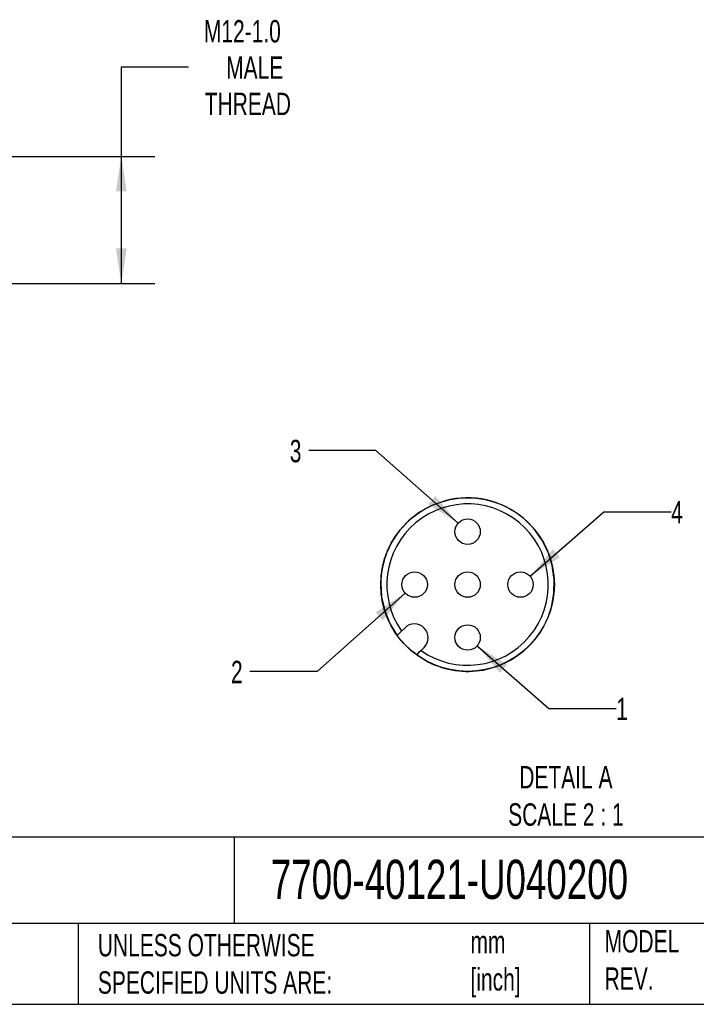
# Model space of a CAD drawing. Header units: millimetres. Extents: x 6 to 273, y 6 to 210.
# Tile 2 of 5: x 135 to 199, y 6 to 99. Entities that reach past the tile are written whole.
import ezdxf

# ---------------------------------------------------------------- set-up
doc = ezdxf.new("R2010")
doc.units = ezdxf.units.MM
doc.linetypes.add('SLD-Solid', pattern=[0])
doc.layers.add('DIMENSIONS', color=140, linetype='SLD-Solid', lineweight=25)
doc.layers.add('TEXT', color=140, linetype='SLD-Solid', lineweight=25)
doc.layers.add('SLD-DEFPOINTS', color=7, linetype='Continuous')
doc.styles.add('SLDTEXTSTYLE0', font='TXT', dxfattribs={"width": 0.7})
doc.dimstyles.new('SLDDIMSTYLE1', dxfattribs={"dimtxt": 2.158008, "dimasz": 3.302, "dimexe": 0, "dimexo": 0.0625, "dimgap": 0.539502, "dimtad": 0, "dimtih": 1, "dimtoh": 1, "dimdec": 1, "dimrnd": 1e-09, "dimzin": 12, "dimdsep": 46, "dimtxsty": 'SLDTEXTSTYLE0', "dimsah": 1, "dimcen": 0.09, "dimadec": 0, "dimazin": 3, "dimtfac": 1, "dimtdec": 1, "dimtofl": 0, "dimtmove": 0, "dimatfit": 3, "dimfxl": 0, "dimfrac": 2, "dimtolj": 1, "dimtzin": 12, "dimarcsym": 0})
doc.dimstyles.new('SLDDIMSTYLE5', dxfattribs={"dimtxt": 2.158008, "dimasz": 3.302, "dimexe": 0, "dimexo": 0.0625, "dimgap": 0.539502, "dimtad": 0, "dimtih": 1, "dimtoh": 1, "dimdec": 1, "dimlfac": 0.5, "dimrnd": 1e-09, "dimzin": 12, "dimdsep": 46, "dimtxsty": 'SLDTEXTSTYLE0', "dimsah": 1, "dimcen": 0, "dimadec": 0, "dimazin": 3, "dimtfac": 1, "dimtdec": 1, "dimtofl": 0, "dimtmove": 0, "dimatfit": 3, "dimfxl": 0, "dimfrac": 2, "dimtolj": 1, "dimtzin": 12, "dimarcsym": 0})

# ---------------------------------------------------------------- blocks, each defined once
blk = doc.blocks.new('_D_5')
at = {"layer": 'DIMENSIONS'}
for p, q in [((151.434, 94.882), (145.084, 94.882)), ((145.084, 94.882), (145.084, 86.451)), ((133.404, 86.451), (148.259, 86.451)), ((145.084, 86.451), (145.084, 74.451)), ((133.404, 74.451), (148.259, 74.451))]:
    blk.add_line(p, q, dxfattribs=at)
for points in [[(145.084, 86.451), (144.576, 83.149), (145.592, 83.149)], [(145.084, 74.451), (145.592, 77.753), (144.576, 77.753)]]:
    blk.add_solid(points, dxfattribs=at)
at = {"layer": 'DIMENSIONS', "char_height": 2.1167, "attachment_point": 1, "style": 'SLDTEXTSTYLE0'}
for s, insert in [('M12-1.0', (152.883, 99.325)), ('MALE', (154.986, 95.895)), ('THREAD', (152.961, 92.465))]:
    blk.add_mtext(s, dxfattribs=dict(at, insert=insert))
blk = doc.blocks.new('_D_8')
at = {"layer": 'DIMENSIONS'}
for p, q in [((178.695, 40.21), (185.479, 34.301)), ((185.479, 34.301), (191.829, 34.301))]:
    blk.add_line(p, q, dxfattribs=at)
blk.add_solid([(178.695, 40.21), (180.851, 37.658), (181.519, 38.424)], dxfattribs=at)
at = {"layer": 'DIMENSIONS', "insert": (191.829, 35.315), "char_height": 2.117, "attachment_point": 1, "style": 'SLDTEXTSTYLE0'}
blk.add_mtext('1', dxfattribs=at)
blk = doc.blocks.new('_D_9')
at = {"layer": 'DIMENSIONS'}
for p, q in [((171.895, 45.199), (163.589, 37.789)), ((163.589, 37.789), (157.239, 37.789))]:
    blk.add_line(p, q, dxfattribs=at)
blk.add_solid([(171.895, 45.199), (169.093, 43.38), (169.769, 42.622)], dxfattribs=at)
at = {"layer": 'DIMENSIONS', "insert": (155.444, 38.802), "char_height": 2.117, "attachment_point": 1, "style": 'SLDTEXTSTYLE0'}
blk.add_mtext('2', dxfattribs=at)
blk = doc.blocks.new('_D_10')
at = {"layer": 'DIMENSIONS'}
for p, q in [((169.138, 58.659), (162.788, 58.659)), ((176.892, 51.793), (169.138, 58.659))]:
    blk.add_line(p, q, dxfattribs=at)
blk.add_solid([(176.892, 51.793), (174.756, 54.363), (174.083, 53.602)], dxfattribs=at)
at = {"layer": 'DIMENSIONS', "insert": (160.993, 59.672), "char_height": 2.117, "attachment_point": 1, "style": 'SLDTEXTSTYLE0'}
blk.add_mtext('3', dxfattribs=at)
blk = doc.blocks.new('_D_11')
at = {"layer": 'DIMENSIONS'}
for p, q in [((183.694, 46.788), (190.665, 52.881)), ((190.665, 52.881), (197.015, 52.881))]:
    blk.add_line(p, q, dxfattribs=at)
blk.add_solid([(183.694, 46.788), (186.514, 48.578), (185.846, 49.343)], dxfattribs=at)
at = {"layer": 'DIMENSIONS', "insert": (197.015, 53.894), "char_height": 2.117, "attachment_point": 1, "style": 'SLDTEXTSTYLE0'}
blk.add_mtext('4', dxfattribs=at)

msp = doc.modelspace()

# ---------------------------------------------------------------- linework, layer by layer
for p, q in [((174.419, 53.473), (173.263, 52.835)), ((175.663, 53.917), (174.419, 53.473)), ((173.263, 52.835), (172.224, 52.02)), ((184.037, 51.311), (183.103, 52.244)), ((172.224, 52.02), (171.33, 51.048)), ((184.808, 50.239), (184.037, 51.31)), ((185.398, 49.058), (184.808, 50.239)), ((169.592, 46.151), (169.673, 44.833)), ((185.948, 45.169), (185.976, 46.489)), ((169.673, 44.833), (169.966, 43.545)), ((185.709, 43.87), (185.948, 45.169)), ((169.966, 43.545), (170.461, 42.321)), ((170.461, 42.321), (171.146, 41.192)), ((171.56, 41.606), (171.851, 41.897)), ((171.766, 40.435), (171.549, 40.679)), ((173.689, 40.058), (173.398, 39.768)), ((172.471, 39.757), (172.227, 39.973)), ((172.985, 39.354), (174.113, 38.669)), ((179.257, 37.93), (180.533, 38.27))]:
    msp.add_line(p, q)
at = {"flags": 128}
for points in [[(185.976, 46.489), (185.791, 47.797), (185.398, 49.057)], [(171.146, 41.192), (171.382, 41.428), (171.56, 41.606)], [(171.549, 40.679), (171.343, 40.932), (171.146, 41.192)], [(172.227, 39.974), (171.992, 40.2), (171.766, 40.435)], [(172.985, 39.354), (172.724, 39.55), (172.472, 39.757)], [(173.398, 39.768), (173.17, 39.54), (172.985, 39.354)]]:
    msp.add_lwpolyline(points, dxfattribs=at)
for centre in [(177.79, 50.998), (172.79, 45.998), (177.79, 45.998), (182.79, 45.998), (177.79, 40.998)]:
    msp.add_circle(centre, 1.2)
for centre, radius, start, end in [((177.79, 45.998), 8.2, 49.61837, 105.03815), ((177.79, 45.998), 7.623, 234.81943, 215.1805), ((177.79, 45.998), 8.2, 141.98557, 178.93073), ((177.79, 45.998), 8.2, 289.54202, 344.96178), ((172.77, 40.977), 1.3, 314.99996, 134.99996), ((177.79, 45.998), 8.2, 243.35888, 280.30526)]:
    msp.add_arc(centre, radius, start, end)
at = {"layer": 'SLD-DEFPOINTS'}
msp.add_circle((177.79, 45.998), 8.2, dxfattribs=at)
at = {"layer": 'TEXT'}
for p, q in [((273.05, 22.126), (6.35, 22.126)), ((155.759, 22.126), (155.759, 13.97)), ((273.05, 13.97), (6.35, 13.97)), ((140.998, 13.97), (140.998, 6.35)), ((189.301, 13.97), (189.301, 6.35)), ((6.35, 6.35), (273.05, 6.35))]:
    msp.add_line(p, q, dxfattribs=at)

# ---------------------------------------------------------------- texts
at = {"layer": 'TEXT', "style": 'SLDTEXTSTYLE0'}
for s, insert, char_height, attachment_point in [('DETAIL A^JSCALE 2 : 1', (187.076, 28.863), 2.11667, 2), ('7700-40121-U040200', (159.208, 20.006), 3.70417, 1), ('UNLESS OTHERWISE ^JSPECIFIED UNITS ARE:', (142.869, 12.997), 2.11667, 1), ('MODEL ^JREV.', (190.734, 13.364), 2.11667, 1), ('mm^J[inch]', (178.064, 13.297), 2.1167, 1)]:
    msp.add_mtext(s, dxfattribs=dict(at, insert=insert, char_height=char_height, attachment_point=attachment_point))

# ---------------------------------------------------------------- dimensions: what is measured, and where the dimension line sits
at = {"layer": 'DIMENSIONS'}
dim = msp.add_linear_dim(base=(145.084, 74.451), p1=(132.134, 86.451), p2=(132.134, 74.451), angle=90, text='M12-1.0\\PMALE\\PTHREAD', dimstyle='SLDDIMSTYLE1', dxfattribs=at)
dim.commit()
dim.dimension.update_dxf_attribs({"geometry": '_D_5', "text_midpoint": (145.084, 94.882), "dimtype": 160})
for p1, p2, text, picture, middle in [((178.689, 50.202), (176.892, 51.793), '3', '_D_10', (161.89, 58.659)), ((181.887, 45.208), (183.694, 46.788), '4', '_D_11', (197.912, 52.881)), ((173.686, 46.797), (171.895, 45.199), '2', '_D_9', (156.342, 37.789)), ((176.885, 41.786), (178.695, 40.21), '1', '_D_8', (192.726, 34.301))]:
    dim = msp.add_diameter_dim_2p(p1=p1, p2=p2, text=text, dimstyle='SLDDIMSTYLE5', override={"dimpost": '<>'}, dxfattribs=at)
    dim.commit()
    dim.dimension.update_dxf_attribs({"geometry": picture, "text_midpoint": middle, "dimtype": 163})

doc.saveas('drawing.dxf')
